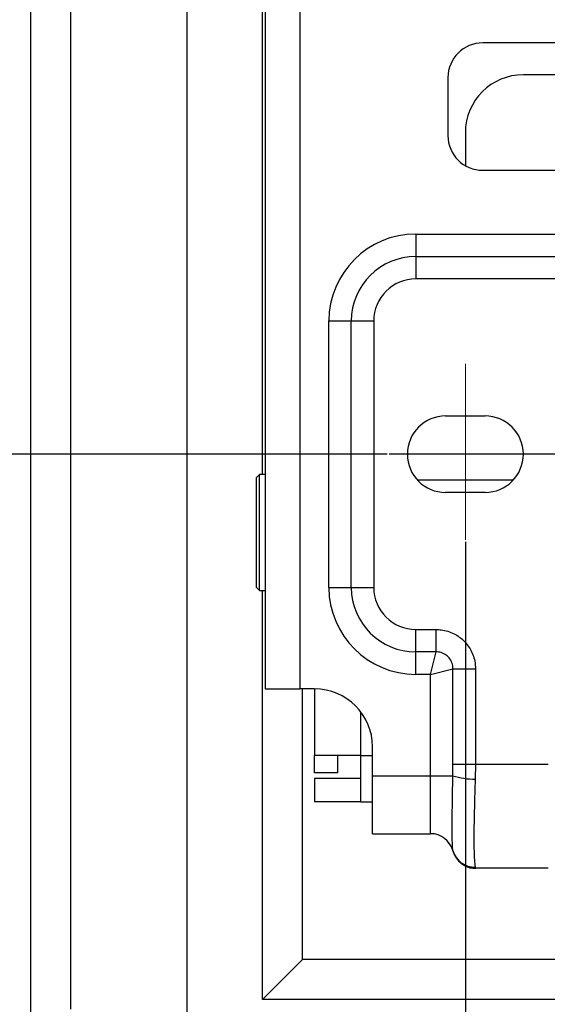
# Model space of a CAD drawing. Header units: millimetres. Extents: x 0 to 1262, y 0 to 420.
# Tile 72 of 99: x 1002 to 1017, y 157 to 185. Entities that reach past the tile are written whole.
import ezdxf

# ---------------------------------------------------------------- set-up
doc = ezdxf.new("R2010")
doc.units = ezdxf.units.MM
doc.header["$PDSIZE"] = -1
doc.layers.add('SLD-0', color=7, linetype='Continuous')
doc.styles.add('SLDTEXTSTYLE0', font='TXT', dxfattribs={"width": 0.75})
doc.dimstyles.new('SLDDIMSTYLE1', dxfattribs={"dimtxt": 3.5, "dimasz": 3.2, "dimexe": 0, "dimexo": 0.0625, "dimgap": 0.875, "dimtad": 1, "dimdec": 1, "dimlfac": 3, "dimrnd": 1e-09, "dimzin": 12, "dimdsep": 46, "dimtxsty": 'SLDTEXTSTYLE0', "dimsah": 1, "dimcen": 0.09, "dimadec": 0, "dimazin": 3, "dimtfac": 1, "dimtdec": 1, "dimtmove": 0, "dimatfit": 0, "dimfxl": 1, "dimfrac": 2, "dimtolj": 1, "dimtzin": 12, "dimarcsym": 0})
doc.dimstyles.new('SLDDIMSTYLE3', dxfattribs={"dimtxt": 3.5, "dimasz": 3.2, "dimexe": 0, "dimexo": 0.0625, "dimgap": 0.875, "dimtad": 1, "dimdec": 1, "dimlfac": 3, "dimrnd": 1e-09, "dimzin": 4, "dimdsep": 46, "dimtxsty": 'SLDTEXTSTYLE0', "dimsah": 1, "dimcen": 0.09, "dimadec": 0, "dimazin": 1, "dimtfac": 1, "dimtdec": 1, "dimtofl": 0, "dimtmove": 0, "dimatfit": 3, "dimfxl": 1, "dimfrac": 2, "dimtolj": 1, "dimtzin": 12, "dimarcsym": 0})

# ---------------------------------------------------------------- blocks, each defined once
blk = doc.blocks.new('*D80')
at = {"layer": 'Defpoints', "color": 0, "transparency": 16777216}
for p in [(1014.59, 170.51), (1024.59, 170.51), (1024.59, 130.599)]:
    blk.add_point(p, dxfattribs=at)
at = {"layer": 'SLD-0', "color": 0, "lineweight": -2, "transparency": 16777216}
for p, q in [((1014.59, 170.448), (1014.59, 130.599)), ((1024.59, 170.448), (1024.59, 130.599)), ((1014.59, 130.599), (987.942, 130.599)), ((1021.39, 130.599), (1017.79, 130.599))]:
    blk.add_line(p, q, dxfattribs=at)
at = {"layer": 'SLD-0', "color": 0, "transparency": 16777216}
for points in [[(1017.79, 131.132), (1017.79, 130.066), (1014.59, 130.599)], [(1021.39, 131.132), (1021.39, 130.066), (1024.59, 130.599)]]:
    blk.add_solid(points, dxfattribs=at)
at = {"layer": 'SLD-0', "color": 0, "transparency": 16777216, "insert": (998.879, 134.974), "char_height": 3.5, "attachment_point": 2, "style": 'SLDTEXTSTYLE0'}
blk.add_mtext('\\A1;30.0 [1.18]', dxfattribs=at)
blk = doc.blocks.new('*D83')
at = {"layer": 'Defpoints', "color": 0, "transparency": 16777216}
for p in [(1016.923, 188.804), (992.086, 172.971), (1012.402, 172.971)]:
    blk.add_point(p, dxfattribs=at)
at = {"layer": 'SLD-0', "color": 0, "lineweight": -2, "transparency": 16777216}
for p, q in [((1016.861, 188.804), (992.086, 188.804)), ((992.086, 185.604), (992.086, 176.171)), ((1012.34, 172.971), (992.086, 172.971))]:
    blk.add_line(p, q, dxfattribs=at)
at = {"layer": 'SLD-0', "color": 0, "transparency": 16777216}
for points in [[(991.553, 185.604), (992.62, 185.604), (992.086, 188.804)], [(991.553, 176.171), (992.62, 176.171), (992.086, 172.971)]]:
    blk.add_solid(points, dxfattribs=at)
at = {"layer": 'SLD-0', "color": 0, "transparency": 16777216, "insert": (987.711, 180.888), "char_height": 3.5, "attachment_point": 2, "rotation": 90, "style": 'SLDTEXTSTYLE0'}
blk.add_mtext('\\A1;47.5 [1.87]', dxfattribs=at)
blk = doc.blocks.new('SW_CENTERMARKSYMBOL_15')
at = {"layer": 'SLD-0', "color": 0}
for p, q in [((0, 1.667), (0, 2.667)), ((0, 0), (0, 0.833)), ((-1.667, 0), (-7.188, 0)), ((0, 0), (-0.833, 0)), ((0, 0), (0, -0.833)), ((0, 0), (0.833, 0)), ((1.667, 0), (7.204, 0)), ((0, -1.667), (0, -2.667))]:
    blk.add_line(p, q, dxfattribs=at)

msp = doc.modelspace()

# ---------------------------------------------------------------- linework, layer by layer
at = {"color": 7, "linetype": 'Continuous', "lineweight": 25}
for p, q in [((1002.089759, 340.627773), (1002.089759, 150.314287)), ((1006.589759, 336.601183), (1006.589759, 154.340877)), ((1003.243354, 333.9341), (1003.243354, 157.00796)), ((1008.833776, 211.387697), (1008.833776, 166.22103)), ((1009.833776, 211.387697), (1009.833776, 166.22103)), ((1008.756425, 172.387697), (1008.756425, 201.879832)), ((1024.089759, 184.804363), (1015.089759, 184.804363)), ((1022.923092, 183.887697), (1016.256425, 183.887697)), ((1014.089759, 183.804363), (1014.089759, 182.137697)), ((1014.589759, 182.22103), (1014.589759, 181.271671)), ((1015.089759, 181.137697), (1024.089759, 181.137697)), ((1013.167886, 179.304363), (1013.167886, 178.659209)), ((1013.167886, 179.304363), (1026.011632, 179.304363)), ((1013.167886, 178.659209), (1013.167886, 178.014054)), ((1013.167886, 178.659209), (1026.011632, 178.659209)), ((1026.011632, 178.014054), (1013.167886, 178.014054)), ((1010.667886, 169.137697), (1010.667886, 176.804363)), ((1010.667886, 176.804363), (1011.31304, 176.804363)), ((1011.31304, 169.137697), (1011.31304, 176.804363)), ((1011.31304, 176.804363), (1011.958195, 176.804363)), ((1011.958195, 176.804363), (1011.958195, 169.137697)), ((1014.023092, 174.07103), (1015.156425, 174.07103)), ((1008.673092, 172.387697), (1008.589759, 172.304363)), ((1008.589759, 171.112587), (1008.589759, 172.304363)), ((1008.833776, 172.387697), (1008.673092, 172.387697)), ((1008.673092, 171.133195), (1008.673092, 172.387697)), ((1015.961099, 172.22103), (1013.218418, 172.22103)), ((1015.156425, 171.87103), (1014.023092, 171.87103)), ((1008.589759, 169.137697), (1008.589759, 171.112587)), ((1008.673092, 169.054363), (1008.673092, 171.133195)), ((1008.589759, 169.137697), (1008.673092, 169.054363)), ((1010.667886, 169.137697), (1011.31304, 169.137697)), ((1011.31304, 169.137697), (1011.958195, 169.137697)), ((1008.673092, 169.054363), (1008.833776, 169.054363)), ((1008.756425, 157.282996), (1008.756425, 169.054363)), ((1013.167886, 167.928006), (1013.751047, 167.928006)), ((1013.167886, 167.282851), (1013.167886, 167.928006)), ((1013.751047, 167.282851), (1013.751047, 167.928006)), ((1013.751047, 167.282851), (1013.167886, 167.282851)), ((1013.167886, 166.637697), (1013.167886, 167.282851)), ((1013.589759, 166.637697), (1013.751047, 167.282851)), ((1013.589759, 166.637697), (1013.167886, 166.637697)), ((1013.589759, 166.637697), (1014.234913, 166.798985)), ((1013.589759, 163.72103), (1013.589759, 166.637697)), ((1014.234913, 164.057697), (1014.234913, 166.798985)), ((1014.234913, 166.798985), (1014.880068, 166.798985)), ((1014.880068, 166.798985), (1014.880068, 164.057697)), ((1008.833776, 166.22103), (1009.833776, 166.22103)), ((1010.256425, 166.22103), (1009.833776, 166.22103)), ((1009.911126, 158.437697), (1009.911126, 166.22103)), ((1010.256425, 166.22103), (1010.256425, 164.304363)), ((1011.589759, 164.304363), (1011.589759, 165.554363)), ((1011.589759, 164.304363), (1010.256425, 164.304363)), ((1010.256425, 163.804363), (1010.256425, 164.304363)), ((1010.923092, 163.804363), (1010.923092, 164.304363)), ((1011.589759, 162.97103), (1011.589759, 164.304363)), ((1011.589759, 164.304363), (1011.923092, 164.304363)), ((1011.923092, 163.72103), (1011.923092, 164.554363)), ((1014.23161, 163.72103), (1014.234913, 164.057697)), ((1014.234913, 164.057697), (1014.880068, 164.057697)), ((1014.880068, 164.057697), (1014.873462, 163.62484)), ((1014.880068, 164.057697), (1016.966116, 164.057697)), ((1010.923092, 163.804363), (1010.256425, 163.804363)), ((1010.256425, 163.637697), (1010.256425, 162.97103)), ((1011.589759, 163.637697), (1010.256425, 163.637697)), ((1011.923092, 163.72103), (1013.589759, 163.72103)), ((1011.923092, 162.054363), (1011.923092, 163.72103)), ((1013.589759, 162.054363), (1013.589759, 163.72103)), ((1013.589759, 163.72103), (1014.23161, 163.72103)), ((1011.589759, 162.97103), (1010.256425, 162.97103)), ((1011.589759, 162.97103), (1011.923092, 162.97103)), ((1011.923092, 162.054363), (1013.589759, 162.054363)), ((1014.234172, 161.558505), (1014.231528, 161.568188)), ((1014.873297, 161.088959), (1014.878586, 161.064062)), ((1016.974561, 161.057697), (1014.888296, 161.057697)), ((1008.756425, 157.282996), (1009.911126, 158.437697)), ((1029.268391, 158.437697), (1009.911126, 158.437697)), ((1030.423092, 157.282996), (1008.756425, 157.282996))]:
    msp.add_line(p, q, dxfattribs=at)
for centre, radius, start, end in [((1015.089759, 183.804363), 1, 90, 180), ((1016.256425, 182.22103), 1.666667, 90, 180), ((1015.089759, 182.137697), 1, 180, 270), ((1013.167886, 176.804363), 2.5, 90, 180), ((1013.167886, 176.804363), 1.854846, 90, 180), ((1013.167886, 176.804363), 1.209691, 90, 180), ((1014.023092, 172.97103), 1.1, 90, 270), ((1015.156425, 172.97103), 1.1, 270, 90), ((1013.167886, 169.137697), 2.5, 180, 270), ((1013.167886, 169.137697), 1.854846, 180, 270), ((1013.167886, 169.137697), 1.209691, 180, 270), ((1010.256425, 164.554363), 1.666667, 0, 90), ((1014.849132, 165.652035), 2.027342, 252.2660916, 270.6876171), ((1013.589759, 161.387697), 0.666667, 15.7081023, 90), ((1014.866614, 161.749344), 0.660418, 195.9206045, 270.5797717), ((1014.877254, 161.729483), 0.665422, 194.8889053, 270.1147093)]:
    msp.add_arc(centre, radius, start, end, dxfattribs=at)
for points, knots in [([(1013.751047, 167.928006), (1013.80029, 167.926052), (1013.977455, 167.919023), (1014.264936, 167.826819), (1014.570328, 167.6059), (1014.787407, 167.298327), (1014.872875, 167.009312), (1014.878629, 166.841061), (1014.880068, 166.798985)], [0, 0, 0, 0, 0.08360117, 0.300780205, 0.500067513, 0.714320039, 0.928557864, 1, 1, 1, 1]), ([(1014.234913, 166.798985), (1014.234467, 166.817172), (1014.232689, 166.889593), (1014.196587, 167.014072), (1014.103603, 167.146238), (1013.972403, 167.240869), (1013.848577, 167.279913), (1013.772327, 167.28221), (1013.751047, 167.282851)], [0, 0, 0, 0, 0.071878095, 0.286215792, 0.499931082, 0.698710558, 0.915917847, 1, 1, 1, 1]), ([(1014.231528, 161.568188), (1014.227306, 161.603476), (1014.217711, 161.683663), (1014.212615, 162.00694), (1014.212486, 162.449792), (1014.217412, 162.951507), (1014.227186, 163.481217), (1014.23161, 163.72103)], [0, 0, 0, 0, 0.208677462, 0.474192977, 0.517091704, 0.781375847, 1, 1, 1, 1]), ([(1014.873462, 163.62484), (1014.864635, 163.348003), (1014.845363, 162.743581), (1014.835212, 162.177722), (1014.835471, 161.669234), (1014.84596, 161.283602), (1014.864874, 161.14893), (1014.873297, 161.088959)], [0, 0, 0, 0, 0.221318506, 0.483208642, 0.5254441, 0.788676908, 1, 1, 1, 1]), ([(1014.578311, 161.140459), (1014.59792, 161.127894), (1014.666582, 161.083894), (1014.778166, 161.060371), (1014.859791, 161.061188), (1014.886719, 161.061458)], [0, 0, 0, 0, 0.211269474, 0.739796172, 1, 1, 1, 1]), ([(1014.878586, 161.064062), (1014.878952, 161.062887), (1014.880175, 161.058958), (1014.884949, 161.058217), (1014.888296, 161.057697)], [0, 0, 0, 0, 0.29892827, 1, 1, 1, 1])]:
    msp.add_open_spline(points, degree=3, knots=knots, dxfattribs=at)
at = {"layer": 'SLD-0', "color": 250, "lineweight": 18}
msp.add_line((1014.589759, 175.567974), (1014.589759, 170.510001), dxfattribs=at)

# ---------------------------------------------------------------- block references
at = {"layer": 'SLD-0', "color": 250}
msp.add_blockref('SW_CENTERMARKSYMBOL_15', (1019.589759, 172.97103), dxfattribs=at)

# ---------------------------------------------------------------- dimensions: what is measured, and where the dimension line sits
dim = msp.add_linear_dim(base=(992.086425, 172.97103), p1=(1016.923092, 188.804363), p2=(1012.402099, 172.97103), angle=90, dimstyle='SLDDIMSTYLE1', dxfattribs=at)
dim.commit()
dim.dimension.update_dxf_attribs({"geometry": '*D83', "text_midpoint": (992.086425, 180.887697), "dimtype": 160})
dim = msp.add_linear_dim(base=(1024.589759, 130.599006), p1=(1014.589759, 170.510001), p2=(1024.589759, 170.510001), dimstyle='SLDDIMSTYLE3', dxfattribs=at)
dim.commit()
dim.dimension.update_dxf_attribs({"geometry": '*D80', "text_midpoint": (998.879051, 130.599006), "dimtype": 160})

doc.saveas('drawing.dxf')
